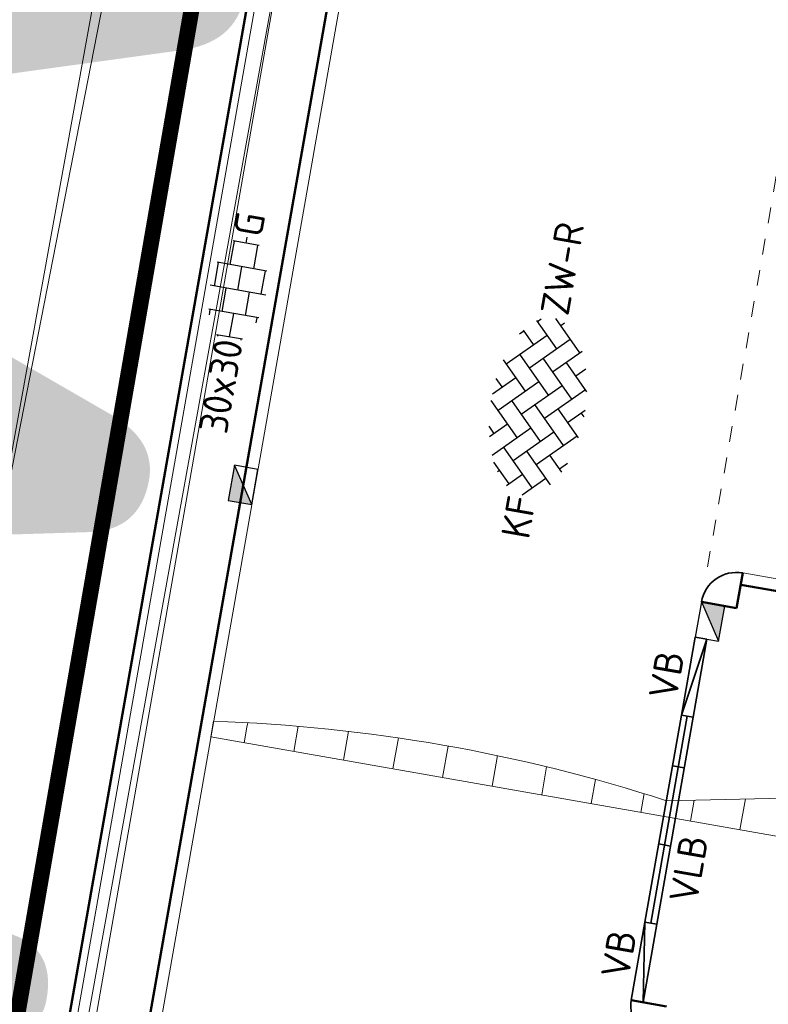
# Model space of a CAD drawing. Header units: metres. Extents: x 2514 to 227642, y 1683 to 852646.
# Tile 16 of 256: x 113526 to 113535, y 426385 to 426397. Entities that reach past the tile are written whole.
import ezdxf
from ezdxf.enums import TextEntityAlignment as Align
from ezdxf.lldxf.tags import DXFTag

# ---------------------------------------------------------------- set-up
doc = ezdxf.new("R2010")
doc.units = ezdxf.units.M
doc.linetypes.add('VW-1-1_STREEP', pattern=[2, 1, -1])
doc.linetypes.add('XX-CENTER', pattern=[8, 5, -1, 1, -1])
for name, color, linetype, lineweight in [('B-WE-GR-BEPLANTING_CULTUUR_HEESTERS-GV', 252, 'Continuous', 18), ('B-WE-GR-HAAG-G', 94, 'GR-HAAG1', 13), ('B-WE-KG-GRENS_PERCEEL-GV', 252, 'KG-PERCEEL', 18), ('B-WE-OG-BEBOUWING_STRAATNAAM-T1000', 2, 'Continuous', 35), ('N-WE-KG-WERKGRENS-G', 7, 'XX-CENTER', 35), ('N-WE-RI-HWA_KOLK-S', 150, 'Continuous', 25), ('N-WE-RI-HWA_KOLK-S-200', 150, 'Continuous', 25), ('N-WE-VH-KANTOPSLUITING-T18', 1, 'Continuous', 18), ('N-WE-VH-KANTOPSLUITING_ACHTERKANTBAND-G', 1, 'Continuous', 50), ('N-WE-VH-KANTOPSLUITING_ELEMENT_VERLAAGDEBAND-G', 2, 'Continuous', 35), ('N-WE-VH-KANTOPSLUITING_ELEMENT_VERLOOPBAND-G', 2, 'Continuous', 35), ('N-WE-VH-KANTOPSLUITING_OPSLUITBAND_100X200-G', 1, 'Continuous', 18), ('N-WE-VH-KANTOPSLUITING_TROTTOIRBAND_130 150-G', 2, 'Continuous', 13), ('N-WE-VH-KANTOPSLUITING_TROTTOIRBAND_130X150-G', 2, 'Continuous', 35), ('N-WE-VH-VERHARDING_BETONSTRAATSTEEN-S', 1, 'Continuous', 25), ('N-WE-VH-VERHARDING_TEGEL-S', 1, 'Continuous', 25), ('N-WE-VH-VERKANTING-G', 252, 'Continuous', 5), ('N-WE-VW-MARKERING_LANGS_STREEP_11_010-G', 7, 'VW-1-1_STREEP', 13)]:
    doc.layers.add(name, color=color, linetype=linetype, lineweight=lineweight)
doc.styles.add('NLCS-ISO', font='NLCS-ISO.ttf', dxfattribs={"height": 1.8})
doc.styles.add('NLCS-ISO-M200-T18', font='NLCS-ISO.ttf', dxfattribs={"height": 0.36})
doc.styles.add('NLCS-ISO-M200-T35', font='NLCS-ISO.ttf', dxfattribs={"height": 0.7})
doc.styles.get("Standard").update_dxf_attribs({"font": 'romans'})
doc.linetypes.add('GR-HAAG1', pattern='A,6,[176,NLCS.SHX,S=0.125,R=0,X=0,Y=0],-2', length=8)
tags = doc.linetypes.add('KG-PERCEEL', pattern='A,5.5,-2,["P",Standard,S=1.8,R=0,X=-0.5,Y=-0.9],-2,5.5,-2,[5,NLCS.SHX,S=0.75,R=0,X=0,Y=0],-2', length=19).pattern_tags.tags
tags[6] = DXFTag(74, 10)

# ---------------------------------------------------------------- blocks, each defined once
blk = doc.blocks.new('SVH-BSS_KEIFORMAAT_KEPER-SO')
at = {"ltscale": 0.1}
for p, q in [((-2.227, 0.742), (-0.213, 2.757)), ((-2.227, 2.227), (-1.846, 2.609)), ((0.216, 2.754), (1.485, 1.485)), ((0.742, 2.227), (1.197, 2.682)), ((-5.197, 0.742), (-4.026, 1.914)), ((-3.597, 2.112), (-1.485, 0)), ((-2.477, 2.477), (-1.485, 1.485)), ((-0.742, 2.227), (1.485, 0)), ((0.742, 0.742), (2.446, 2.446)), ((2.227, 2.227), (4.455, 0)), ((-5.197, -0.742), (-2.97, 1.485)), ((-4.565, 1.595), (-4.455, 1.485)), ((-2.227, -0.742), (0, 1.485)), ((0.742, -0.742), (2.97, 1.485)), ((3.712, 0.742), (4.502, 1.532)), ((4.221, 1.719), (4.455, 1.485)), ((-5.336, 0.881), (-4.455, 0)), ((-3.712, 0.742), (-1.485, -1.485)), ((-0.742, 0.742), (1.485, -1.485)), ((2.227, 0.742), (4.455, -1.485)), ((3.712, -0.742), (5.247, 0.792)), ((5.197, 0.742), (5.392, 0.548)), ((-4.812, -1.842), (-2.97, 0)), ((-2.227, -2.227), (0, 0)), ((0.742, -2.227), (2.97, 0)), ((-5.735, -0.205), (-4.455, -1.485)), ((3.712, -2.227), (5.574, -0.365)), ((-3.712, -0.742), (-1.485, -2.97)), ((-0.742, -0.742), (1.485, -2.97)), ((2.227, -0.742), (3.844, -2.359)), ((5.197, -0.742), (5.405, -0.951)), ((-3.894, -2.409), (-2.97, -1.485)), ((-1.594, -3.079), (0, -1.485)), ((1.365, -3.09), (2.97, -1.485)), ((-3.712, -2.227), (-3.271, -2.669)), ((-0.742, -2.227), (0.214, -3.184)), ((2.227, -2.227), (2.781, -2.781)), ((-0.217, -3.187), (0, -2.97))]:
    blk.add_line(p, q, dxfattribs=at)
at = {"style": 'NLCS-ISO'}
blk.add_attdef('FORMAAT', text='', height=1.8, dxfattribs=at).set_placement((-5.835, -0.215), align=Align.MIDDLE_RIGHT)
blk.add_attdef('KLEUR', text='', height=1.8, dxfattribs=at).set_placement((5.825, -0.215), align=Align.MIDDLE_LEFT)
at = {"style": 'NLCS-ISO', "flags": 1}
blk.add_attdef('FUNCTIE', text='', height=1.8, dxfattribs=at).set_placement((0.116, -3.585), align=Align.MIDDLE_CENTER)
blk = doc.blocks.new('N-SRI-KOLK_TROTTOIR-SO')
blk.add_hatch(color=256).paths.add_polyline_path([(1.125, 1.5), (-1.125, 1.5), (-1.125, 0)])
blk.add_line((-1.125, 0), (1.125, 1.5))
at = {"flags": 128}
blk.add_lwpolyline([(-1.125, 0), (1.125, 0), (1.125, 1.5), (-1.125, 1.5)], close=True, dxfattribs=at)
blk = doc.blocks.new('SVH-TEGEL_300X300_DUN_HALFST_KL-SO')
for p, q in [((-1.837, 1.5), (-1.5, 1.5)), ((-1.5, -1.6), (-1.5, 1.6)), ((0, -1.784), (0, 1.784)), ((0, 1.5), (1.5, 1.5)), ((1.5, -1.6), (1.5, 1.6)), ((-3.08, 0.75), (-3, 0.75)), ((-3, -0.835), (-3, 0.835)), ((-1.5, 0.75), (0, 0.75)), ((1.5, 0.75), (3, 0.75)), ((3, -0.835), (3, 0.835)), ((-3, 0), (-1.5, 0)), ((0, 0), (1.5, 0)), ((3, 0), (3.395, 0)), ((-3.08, -0.75), (-3, -0.75)), ((-1.5, -0.75), (0, -0.75)), ((1.5, -0.75), (3, -0.75)), ((-1.837, -1.5), (-1.5, -1.5)), ((0, -1.5), (1.5, -1.5))]:
    blk.add_line(p, q)
at = {"style": 'NLCS-ISO'}
blk.add_attdef('FORMAAT', text='', height=1.8, dxfattribs=at).set_placement((-3.18, 0), align=Align.MIDDLE_RIGHT)
blk.add_attdef('KLEUR', text='', height=1.8, dxfattribs=at).set_placement((3.495, 0), align=Align.MIDDLE_LEFT)
at = {"style": 'NLCS-ISO', "flags": 1}
blk.add_attdef('FUNCTIE', text='', height=1.8, dxfattribs=at).set_placement((0.116, -3.585), align=Align.MIDDLE_CENTER)
blk = doc.blocks.new('SRI-KOLK_TROTTOIR-SO')
blk.add_hatch(color=256).paths.add_polyline_path([(1.125, 1.5), (-1.125, 1.5), (-1.125, 0)])
blk.add_line((-1.125, 0), (1.125, 1.5))
at = {"flags": 128}
blk.add_lwpolyline([(-1.125, 0), (1.125, 0), (1.125, 1.5), (-1.125, 1.5)], close=True, dxfattribs=at)

msp = doc.modelspace()

# ---------------------------------------------------------------- hatches: boundary and pattern name
at = {"layer": 'N-WE-VH-VERKANTING-G', "ltscale": 0.2}
h = msp.add_hatch(dxfattribs=at)
h.set_pattern_fill('ANSI31', color=256, scale=0.2, angle=45)
h.set_pattern_definition([(80.05004763, (0, 0), (-0.625449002, 0.1097203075), [])])
edge = h.paths.add_edge_path()
edge.add_line((113535.959, 426387.207), (113543.325, 426386.661))
edge.add_line((113543.325, 426386.661), (113543.091, 426385.35))
edge.add_line((113543.091, 426385.35), (113528.174, 426387.967))
edge.add_line((113528.174, 426387.967), (113528.208, 426388.164))
edge.add_arc((113527.513, 426367.425), 20.751, 72.0115, 88.0785, ccw=False)
edge.add_line((113533.921, 426387.162), (113535.959, 426387.207))

# ---------------------------------------------------------------- linework, layer by layer
at = {"layer": 'B-WE-GR-BEPLANTING_CULTUUR_HEESTERS-GV'}
msp.add_lwpolyline([(113514.768, 426318.466), (113514.881, 426318.448), (113522.915, 426363.505), (113526.003, 426380.998), (113533.838, 426424.274), (113533.899, 426424.609)], dxfattribs=at)
at = {"layer": 'B-WE-GR-HAAG-G'}
msp.add_lwpolyline([(113513.33, 426320.384), (113525.114, 426388.546), (113531.701, 426422.221), (113531.561, 426424.065), (113535.396, 426445.229), (113536.094, 426448.399), (113537.29, 426453.226), (113538.798, 426456.525), (113541.347, 426461.378)], dxfattribs=at)
at = {"layer": 'B-WE-KG-GRENS_PERCEEL-GV', "ltscale": 0.2}
for points in [[(113533.489, 426434.703), (113533.185, 426433.029), (113531.561, 426424.065), (113525.463, 426390.469), (113525.114, 426388.546), (113525.111, 426388.53), (113517.774, 426346.091), (113517.449, 426344.208), (113510.741, 426305.409)], [(113521.088, 426265.942), (113535.919, 426353.136), (113537.401, 426352.886), (113547.774, 426411.026), (113531.863, 426413.817), (113512.595, 426303.635), (113515.142, 426303.095), (113508.258, 426264.47), (113521.47, 426262.156), (113523.793, 426261.678)]]:
    msp.add_lwpolyline(points, dxfattribs=at)
at = {"layer": 'N-WE-KG-WERKGRENS-G', "ltscale": 0.5, "const_width": 0.2, "flags": 128}
msp.add_lwpolyline([(113539.652, 426425.541), (113533.034, 426426.579), (113512.978, 426310.885), (113509.106, 426305.095), (113507.039, 426292.73), (113504.728, 426279.396), (113497.949, 426267.392), (113491.721, 426263.905), (113496.136, 426256.365), (113502.435, 426260.053, -0.182232), (113509.838, 426261.318, -0.126544), (113516.642, 426258.09), (113523.828, 426262.829), (113521.668, 426266.104), (113525.98, 426265.334), (113539.291, 426339.571), (113541.863, 426353.106), (113543.716, 426365.72), (113550.178, 426401.905), (113551.547, 426409.78), (113574.553, 426405.734), (113573.157, 426397.506), (113607.198, 426391.573), (113606.914, 426389.946), (113619.162, 426387.845), (113613.609, 426356.275), (113601.182, 426358.276), (113600.845, 426356.182), (113597.954, 426356.648), (113593.562, 426350.547), (113574.97, 426354.003), (113574.327, 426350.546), (113615.634, 426343.691), (113593.57, 426263.699, 0.356973), (113596.583, 426256.89), (113595.271, 426248.698), (113599.487, 426248.023), (113601.054, 426254.868), (113602.72, 426255.869), (113636.901, 426249.843), (113711.239, 426237.251), (113711.078, 426236.35), (113716.526, 426235.533), (113716.685, 426236.595), (113718.512, 426236.321), (113734.103, 426277.353), (113735.865, 426278.617), (113776.182, 426271.575), (113774.564, 426262.996), (113804.256, 426258), (113798.274, 426223.759), (113796.469, 426212.743), (113816.717, 426209.189), (113821.532, 426236.979), (113822.449, 426236.82), (113823.388, 426242.034), (113822.132, 426242.26), (113830.108, 426272.94), (113832.685, 426287.571), (113850.983, 426284.543), (113878.799, 426279.99), (113865.198, 426203.132), (113884.246, 426200.097), (113884.458, 426196.374), (113883.446, 426190.397), (113921.214, 426183.978), (113921.482, 426185.328), (113923.778, 426184.872), (113926.223, 426198.093), (113928.449, 426210.745), (113964.907, 426204.42), (113960.406, 426178.602), (113963.561, 426178.134), (113967.734, 426203.401), (113997.515, 426198.193), (113998.702, 426198.006), (113998.957, 426199.616), (114022.375, 426195.633), (114018.261, 426170.621), (114024.177, 426169.647), (114029.085, 426200.395), (114026.448, 426200.718), (114031.499, 426230.088), (114054.44, 426226.248), (114057.477, 426225.696), (114056.841, 426222.197), (114059.961, 426221.626), (114065.65, 426244.354), (114035.59, 426249.218), (114041.184, 426283.399), (114056.073, 426280.709), (114056.721, 426283.698), (114042.185, 426286.164), (114046.915, 426313.16), (114065.34, 426310.078), (114066.402, 426316.804), (114058.916, 426317.879), (114056.3, 426327.344), (114067.79, 426392.772), (114039.145, 426397.909), (113967.805, 426410.127), (113958.58, 426362.909), (114027.859, 426351.392), (114036.556, 426349.826), (114034.317, 426336.794), (114032.043, 426337.194), (114031.497, 426333.947), (114035.343, 426333.283), (114031.409, 426310.162), (113989.982, 426317.452), (113994.21, 426340.55), (114008.87, 426338.023), (114009.525, 426341.433), (113875.208, 426365.513)], format="xyb", dxfattribs=at)
at = {"layer": 'N-WE-VH-KANTOPSLUITING_ACHTERKANTBAND-G', "ltscale": 0.2}
for p, q in [((113534.884, 426390.034), (113534.806, 426389.591)), ((113536.532, 426389.592), (113534.858, 426389.886)), ((113534.806, 426389.591), (113534.362, 426389.669)), ((113533.921, 426384.568), (113533.478, 426384.646))]:
    msp.add_line(p, q, dxfattribs=at)
for points in [[(113533.804, 426426.571), (113513.351, 426310.42), (113510.722, 426306.608), (113509.75, 426305.199), (113509.461, 426303.54)], [(113522.688, 426346.145), (113522.939, 426347.573), (113522.589, 426357.116), (113531.962, 426410.349)]]:
    msp.add_lwpolyline(points, dxfattribs=at)
at = {"layer": 'N-WE-VH-KANTOPSLUITING_ELEMENT_VERLAAGDEBAND-G', "ltscale": 0.2}
for p, q in [((113533.651, 426385.631), (113534.111, 426388.241)), ((113533.799, 426385.605), (113534.259, 426388.215)), ((113534.146, 426387.575), (113533.998, 426387.601)), ((113533.973, 426386.59), (113533.825, 426386.616))]:
    msp.add_line(p, q, dxfattribs=at)
at = {"layer": 'N-WE-VH-KANTOPSLUITING_ELEMENT_VERLAAGDEBAND-G', "ltscale": 0.2, "flags": 128}
msp.add_lwpolyline([(113534.185, 426388.228), (113533.725, 426385.618)], dxfattribs=at)
at = {"layer": 'N-WE-VH-KANTOPSLUITING_ELEMENT_VERLOOPBAND-G', "ltscale": 0.2}
for p, q in [((113534.111, 426388.241), (113534.284, 426389.226)), ((113534.432, 426389.2), (113534.111, 426388.241)), ((113534.259, 426388.215), (113534.432, 426389.2)), ((113533.478, 426384.646), (113533.651, 426385.631)), ((113533.626, 426384.62), (113533.651, 426385.631)), ((113533.626, 426384.62), (113533.799, 426385.605)), ((113533.799, 426385.605), (113533.651, 426385.631))]:
    msp.add_line(p, q, dxfattribs=at)
at = {"layer": 'N-WE-VH-KANTOPSLUITING_ELEMENT_VERLOOPBAND-G', "ltscale": 0.2, "flags": 128}
for points in [[(113534.432, 426389.2), (113534.284, 426389.226)], [(113534.259, 426388.215), (113534.111, 426388.241)]]:
    msp.add_lwpolyline(points, dxfattribs=at)
at = {"layer": 'N-WE-VH-KANTOPSLUITING_OPSLUITBAND_100X200-G', "ltscale": 0.2}
msp.add_lwpolyline([(113533.902, 426426.554), (113513.446, 426310.381), (113510.804, 426306.551), (113509.845, 426305.16), (113509.562, 426303.523)], dxfattribs=at)
at = {"layer": 'N-WE-VH-KANTOPSLUITING_TROTTOIRBAND_130 150-G', "ltscale": 0.2}
msp.add_line((113534.884, 426390.034), (113536.164, 426389.809), dxfattribs=at)
msp.add_lwpolyline([(113521.034, 426345.98), (113522.314, 426345.754, 0.414214), (113522.836, 426346.119), (113523.09, 426347.562), (113522.74, 426357.106), (113532.11, 426410.323)], format="xyb", dxfattribs=at)
at = {"layer": 'N-WE-VH-KANTOPSLUITING_TROTTOIRBAND_130X150-G', "ltscale": 0.2}
for centre, start, end in [((113534.806, 426389.591), 80.0136, 170.0136), ((113533.921, 426384.568), 170.0136, 260.0136)]:
    msp.add_arc(centre, 0.45, start, end, dxfattribs=at)
at = {"layer": 'N-WE-VH-VERKANTING-G', "ltscale": 0.2, "flags": 128}
msp.add_lwpolyline([(113535.959, 426387.207), (113543.325, 426386.661), (113543.091, 426385.35), (113528.174, 426387.967), (113528.208, 426388.164, -0.07022), (113533.921, 426387.162), (113535.959, 426387.207)], format="xyb", dxfattribs=at)
at = {"layer": 'N-WE-VW-MARKERING_LANGS_STREEP_11_010-G', "ltscale": 0.2}
msp.add_line((113534.44, 426390.112), (113537.562, 426407.84), dxfattribs=at)

# ---------------------------------------------------------------- block references
at = {"layer": 'N-WE-RI-HWA_KOLK-S', "ltscale": 0.2, "xscale": 0.2, "yscale": 0.2, "zscale": 0.2, "rotation": 80.0135621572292}
msp.add_blockref('N-SRI-KOLK_TROTTOIR-SO', (113528.729, 426391.118), dxfattribs=at)
at = {"layer": 'N-WE-RI-HWA_KOLK-S-200', "xscale": 0.2, "yscale": 0.2, "zscale": 0.2, "rotation": 260.0135621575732}
msp.add_blockref('SRI-KOLK_TROTTOIR-SO', (113534.323, 426389.447), dxfattribs=at)
at = {"layer": 'N-WE-VH-VERHARDING_BETONSTRAATSTEEN-S', "xscale": 0.2, "yscale": 0.2, "zscale": 0.2, "rotation": 80.01356215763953}
msp.add_blockref('SVH-BSS_KEIFORMAAT_KEPER-SO', (113532.262, 426392.157), dxfattribs=at).add_auto_attribs({'FORMAAT': 'KF', 'KLEUR': 'ZW-R'})
at = {"layer": 'N-WE-VH-VERHARDING_TEGEL-S', "xscale": 0.2, "yscale": 0.2, "zscale": 0.2, "rotation": 80}
msp.add_blockref('SVH-TEGEL_300X300_DUN_HALFST_KL-SO', (113528.515, 426393.601), dxfattribs=at).add_auto_attribs({'FORMAAT': '30x30', 'KLEUR': 'G'})

# ---------------------------------------------------------------- texts
at = {"layer": 'B-WE-OG-BEBOUWING_STRAATNAAM-T1000', "style": 'NLCS-ISO-M200-T35'}
msp.add_text('LIJSTERWEG', height=15, rotation=78.8326, dxfattribs=at).set_placement((113516.167, 426373.184), align=Align.MIDDLE)
at = {"layer": 'N-WE-VH-KANTOPSLUITING-T18', "style": 'NLCS-ISO-M200-T18'}
for s, p in [('VB', (113534.048, 426388.421)), ('VLB', (113534.306, 426385.853)), ('VB', (113533.445, 426384.901))]:
    msp.add_text(s, height=0.36, rotation=80.1086, dxfattribs=at).set_placement(p)

doc.saveas('drawing.dxf')
